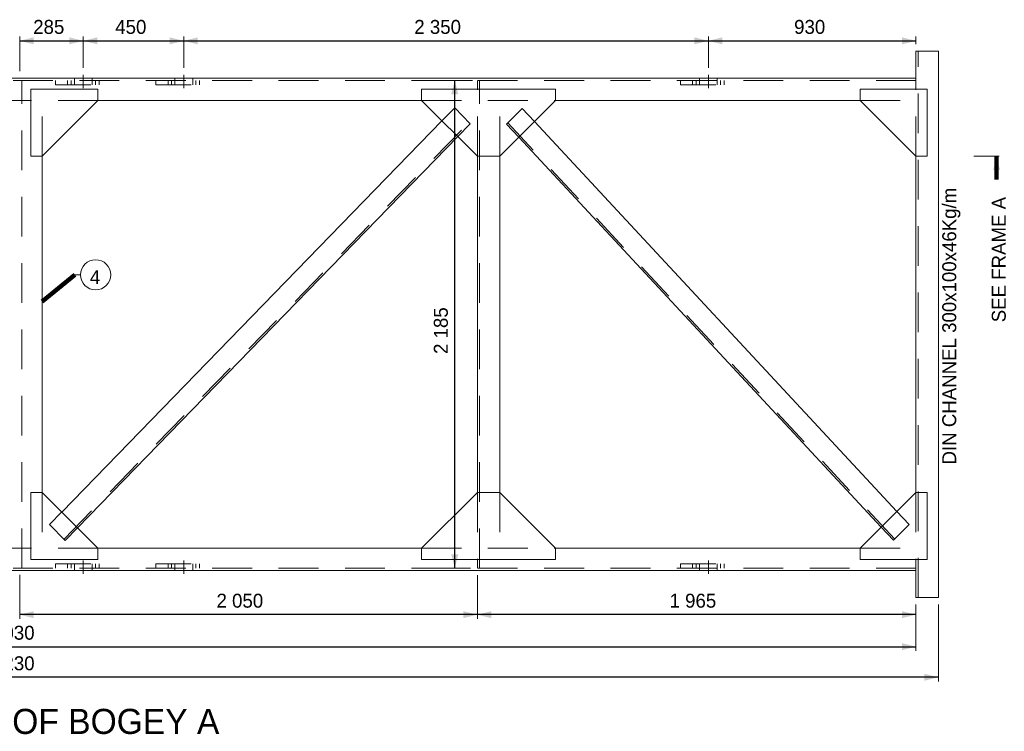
# Model space of a CAD drawing. Header units: millimetres. Extents: x -33820 to -12795, y -745548 to -730698.
# Tile 7 of 25: x -28540 to -24129, y -736939 to -733749. Entities that reach past the tile are written whole.
import ezdxf
from ezdxf.enums import TextEntityAlignment as Align

# ---------------------------------------------------------------- set-up
doc = ezdxf.new("R2010")
doc.units = ezdxf.units.MM
doc.header["$MEASUREMENT"] = 0
for name, pattern in [('DGN Style 2', [297.392727, 178.435636, -118.957091]), ('DGN Style 4', [476.125756, 237.914182, -118.957091, 0.297393, -118.957091]), ('DGN Style 5', [208.174909, 89.217818, -118.957091])]:
    doc.linetypes.add(name, pattern=pattern)
doc.styles.add('Style-ENGINEERING', font='ENGINEERING.shx')
doc.styles.add('Style-ENGINEERING_0', font='ENGINEERING.shx')
doc.dimstyles.new('MetricMM', dxfattribs={"dimtxt": 3, "dimasz": 3, "dimexe": 1.5, "dimexo": 1.5, "dimgap": 1.5, "dimtad": 1, "dimdec": 0, "dimzin": 7, "dimtxsty": 'Style-ENGINEERING_0', "dimcen": 0.09, "dimclrd": 1, "dimclre": 1, "dimclrt": 7, "dimadec": 0, "dimazin": 3, "dimtfac": 1, "dimtdec": 0, "dimtofl": 0, "dimtmove": 0, "dimatfit": 3, "dimfxl": 1, "dimtzin": 7, "dimlwd": -1, "dimlwe": 0, "dimarcsym": 0})

# ---------------------------------------------------------------- blocks, each defined once
blk = doc.blocks.new('*D371')
at = {"color": 1, "linetype": 'Continuous', "lineweight": 0, "transparency": 16777216}
for p, q in [((-5232.3, 4143.3), (-5232.3, 4297.9)), ((-4947.3, 4158.3), (-4947.3, 4297.9))]:
    blk.add_line(p, q, dxfattribs=at)
at = {"color": 1, "linetype": 'Continuous', "transparency": 16777216}
blk.add_line((-5232.3, 4279.1), (-4947.3, 4279.1), dxfattribs=at)
at = {"color": 1, "linetype": 'Continuous', "lineweight": 0, "transparency": 16777216}
blk.add_solid([(-5169.8, 4263.5), (-5232.3, 4279.1), (-5169.8, 4294.7)], dxfattribs=at)
at = {"color": 1, "linetype": 'Continuous', "lineweight": 0, "transparency": 16777216, "extrusion": (0, 0, -1)}
blk.add_solid([(5009.8, 4294.7), (4947.3, 4279.1), (5009.8, 4263.5)], dxfattribs=at)
at = {"layer": 'Defpoints', "color": 7, "linetype": 'Continuous', "lineweight": 0, "transparency": 16777216}
for p in [(-5089.8, 4279.1), (-4947.3, 4279.1), (-5232.3, 4112), (-4947.3, 4127)]:
    blk.add_point(p, dxfattribs=at)
at = {"color": 7, "linetype": 'Continuous', "lineweight": 0, "transparency": 16777216, "style": 'Style-ENGINEERING'}
blk.add_text('285', height=62.5, dxfattribs=at).set_placement((-5171.7, 4341.6), align=Align.MIDDLE_LEFT)
blk = doc.blocks.new('*D372')
at = {"color": 1, "linetype": 'Continuous', "lineweight": 0, "transparency": 16777216}
for p, q in [((-4947.3, 4158.3), (-4947.3, 4297.9)), ((-4497.3, 4158.3), (-4497.3, 4297.9))]:
    blk.add_line(p, q, dxfattribs=at)
at = {"color": 1, "linetype": 'Continuous', "transparency": 16777216}
blk.add_line((-4947.3, 4279.1), (-4497.3, 4279.1), dxfattribs=at)
at = {"color": 1, "linetype": 'Continuous', "lineweight": 0, "transparency": 16777216}
blk.add_solid([(-4884.8, 4263.5), (-4947.3, 4279.1), (-4884.8, 4294.7)], dxfattribs=at)
at = {"color": 1, "linetype": 'Continuous', "lineweight": 0, "transparency": 16777216, "extrusion": (0, 0, -1)}
blk.add_solid([(4559.8, 4294.7), (4497.3, 4279.1), (4559.8, 4263.5)], dxfattribs=at)
at = {"layer": 'Defpoints', "color": 7, "linetype": 'Continuous', "lineweight": 0, "transparency": 16777216}
for p in [(-4722.3, 4279.1), (-4497.3, 4279.1), (-4947.3, 4127), (-4497.3, 4127)]:
    blk.add_point(p, dxfattribs=at)
at = {"color": 7, "linetype": 'Continuous', "lineweight": 0, "transparency": 16777216, "style": 'Style-ENGINEERING'}
blk.add_text('450', height=62.5, dxfattribs=at).set_placement((-4804.2, 4341.6), align=Align.MIDDLE_LEFT)
blk = doc.blocks.new('*D373')
at = {"color": 1, "linetype": 'Continuous', "lineweight": 0, "transparency": 16777216}
for p, q in [((-4497.3, 4158.3), (-4497.3, 4297.9)), ((-2147.3, 4158.3), (-2147.3, 4297.9))]:
    blk.add_line(p, q, dxfattribs=at)
at = {"color": 1, "linetype": 'Continuous', "transparency": 16777216}
blk.add_line((-4497.3, 4279.1), (-2147.3, 4279.1), dxfattribs=at)
at = {"color": 1, "linetype": 'Continuous', "lineweight": 0, "transparency": 16777216}
blk.add_solid([(-4434.8, 4263.5), (-4497.3, 4279.1), (-4434.8, 4294.7)], dxfattribs=at)
at = {"color": 1, "linetype": 'Continuous', "lineweight": 0, "transparency": 16777216, "extrusion": (0, 0, -1)}
blk.add_solid([(2209.8, 4294.7), (2147.3, 4279.1), (2209.8, 4263.5)], dxfattribs=at)
at = {"layer": 'Defpoints', "color": 7, "linetype": 'Continuous', "lineweight": 0, "transparency": 16777216}
for p in [(-3322.3, 4279.1), (-2147.3, 4279.1), (-4497.3, 4127), (-2147.3, 4127)]:
    blk.add_point(p, dxfattribs=at)
at = {"color": 7, "linetype": 'Continuous', "lineweight": 0, "transparency": 16777216, "style": 'Style-ENGINEERING'}
blk.add_text('2 350', height=62.5, dxfattribs=at).set_placement((-3464.7, 4341.6), align=Align.MIDDLE_LEFT)
blk = doc.blocks.new('*D374')
at = {"color": 1, "linetype": 'Continuous', "lineweight": 0, "transparency": 16777216}
for p, q in [((-2147.3, 4158.3), (-2147.3, 4297.9)), ((-1217.4, 4264.5), (-1217.4, 4297.9))]:
    blk.add_line(p, q, dxfattribs=at)
at = {"color": 1, "linetype": 'Continuous', "transparency": 16777216}
blk.add_line((-2147.3, 4279.1), (-1217.4, 4279.1), dxfattribs=at)
at = {"color": 1, "linetype": 'Continuous', "lineweight": 0, "transparency": 16777216}
blk.add_solid([(-2084.8, 4263.5), (-2147.3, 4279.1), (-2084.8, 4294.7)], dxfattribs=at)
at = {"color": 1, "linetype": 'Continuous', "lineweight": 0, "transparency": 16777216, "extrusion": (0, 0, -1)}
blk.add_solid([(1279.9, 4294.7), (1217.4, 4279.1), (1279.9, 4263.5)], dxfattribs=at)
at = {"layer": 'Defpoints', "color": 7, "linetype": 'Continuous', "lineweight": 0, "transparency": 16777216}
for p in [(-1682.3, 4279.1), (-1217.4, 4279.1), (-1217.4, 4233.2), (-2147.3, 4127)]:
    blk.add_point(p, dxfattribs=at)
at = {"color": 7, "linetype": 'Continuous', "lineweight": 0, "transparency": 16777216, "style": 'Style-ENGINEERING'}
blk.add_text('930', height=62.5, dxfattribs=at).set_placement((-1763.3, 4341.6), align=Align.MIDDLE_LEFT)
blk = doc.blocks.new('*D375')
at = {"color": 1, "linetype": 'Continuous', "lineweight": 0, "transparency": 16777216}
for p, q in [((-3182.3, 1883.5), (-3182.3, 1688.3)), ((-1217.4, 1752.3), (-1217.4, 1688.3))]:
    blk.add_line(p, q, dxfattribs=at)
at = {"color": 1, "linetype": 'Continuous', "transparency": 16777216}
blk.add_line((-1217.4, 1707), (-3182.3, 1707), dxfattribs=at)
at = {"color": 1, "linetype": 'Continuous', "lineweight": 0, "transparency": 16777216}
blk.add_solid([(-3119.8, 1691.4), (-3182.3, 1707), (-3119.8, 1722.6)], dxfattribs=at)
at = {"color": 1, "linetype": 'Continuous', "lineweight": 0, "transparency": 16777216, "extrusion": (0, 0, -1)}
blk.add_solid([(1279.9, 1722.6), (1217.4, 1707), (1279.9, 1691.4)], dxfattribs=at)
at = {"layer": 'Defpoints', "color": 7, "linetype": 'Continuous', "lineweight": 0, "transparency": 16777216}
for p in [(-3182.3, 1914.7), (-1217.4, 1783.5), (-3182.3, 1707), (-2199.8, 1707)]:
    blk.add_point(p, dxfattribs=at)
at = {"color": 7, "linetype": 'Continuous', "lineweight": 0, "transparency": 16777216, "style": 'Style-ENGINEERING'}
blk.add_text('1 965', height=62.5, dxfattribs=at).set_placement((-2321.4, 1769.5), align=Align.MIDDLE_LEFT)
blk = doc.blocks.new('*D376')
at = {"color": 1, "linetype": 'Continuous', "lineweight": 0, "transparency": 16777216}
for p, q in [((-5232.3, 1884.8), (-5232.3, 1688.3)), ((-3182.3, 1883.5), (-3182.3, 1688.3))]:
    blk.add_line(p, q, dxfattribs=at)
at = {"color": 1, "linetype": 'Continuous', "transparency": 16777216}
blk.add_line((-3182.3, 1707), (-5232.3, 1707), dxfattribs=at)
at = {"color": 1, "linetype": 'Continuous', "lineweight": 0, "transparency": 16777216}
blk.add_solid([(-5169.8, 1691.4), (-5232.3, 1707), (-5169.8, 1722.6)], dxfattribs=at)
at = {"color": 1, "linetype": 'Continuous', "lineweight": 0, "transparency": 16777216, "extrusion": (0, 0, -1)}
blk.add_solid([(3244.8, 1722.6), (3182.3, 1707), (3244.8, 1691.4)], dxfattribs=at)
at = {"layer": 'Defpoints', "color": 7, "linetype": 'Continuous', "lineweight": 0, "transparency": 16777216}
for p in [(-5232.3, 1916), (-3182.3, 1914.7), (-5232.3, 1707), (-4207.3, 1707)]:
    blk.add_point(p, dxfattribs=at)
at = {"color": 7, "linetype": 'Continuous', "lineweight": 0, "transparency": 16777216, "style": 'Style-ENGINEERING'}
blk.add_text('2 050', height=62.5, dxfattribs=at).set_placement((-4350.7, 1769.5), align=Align.MIDDLE_LEFT)
blk = doc.blocks.new('*D379')
at = {"color": 1, "linetype": 'Continuous', "lineweight": 0, "transparency": 16777216}
for p, q in [((-9247.1, 1752.3), (-9247.1, 1544.6)), ((-1217.4, 1752.3), (-1217.4, 1544.6))]:
    blk.add_line(p, q, dxfattribs=at)
at = {"color": 1, "linetype": 'Continuous', "transparency": 16777216}
blk.add_line((-9247.1, 1563.4), (-1217.4, 1563.4), dxfattribs=at)
at = {"color": 1, "linetype": 'Continuous', "lineweight": 0, "transparency": 16777216}
blk.add_solid([(-9184.6, 1547.7), (-9247.1, 1563.4), (-9184.6, 1579)], dxfattribs=at)
at = {"color": 1, "linetype": 'Continuous', "lineweight": 0, "transparency": 16777216, "extrusion": (0, 0, -1)}
blk.add_solid([(1279.9, 1579), (1217.4, 1563.4), (1279.9, 1547.7)], dxfattribs=at)
at = {"layer": 'Defpoints', "color": 7, "linetype": 'Continuous', "lineweight": 0, "transparency": 16777216}
for p in [(-9247.1, 1783.5), (-1217.4, 1783.5), (-5232.3, 1563.4), (-1217.4, 1563.4)]:
    blk.add_point(p, dxfattribs=at)
at = {"color": 7, "linetype": 'Continuous', "lineweight": 0, "transparency": 16777216, "style": 'Style-ENGINEERING'}
blk.add_text('8 030', height=62.5, dxfattribs=at).set_placement((-5374.7, 1625.9), align=Align.MIDDLE_LEFT)
blk = doc.blocks.new('*D380')
at = {"color": 1, "linetype": 'Continuous', "lineweight": 0, "transparency": 16777216}
for p, q in [((-9347.3, 1752.3), (-9347.3, 1407.7)), ((-1117.3, 1752.3), (-1117.3, 1407.7))]:
    blk.add_line(p, q, dxfattribs=at)
at = {"color": 1, "linetype": 'Continuous', "transparency": 16777216}
blk.add_line((-1117.3, 1426.4), (-9347.3, 1426.4), dxfattribs=at)
at = {"color": 1, "linetype": 'Continuous', "lineweight": 0, "transparency": 16777216}
blk.add_solid([(-9284.8, 1410.8), (-9347.3, 1426.4), (-9284.8, 1442)], dxfattribs=at)
at = {"color": 1, "linetype": 'Continuous', "lineweight": 0, "transparency": 16777216, "extrusion": (0, 0, -1)}
blk.add_solid([(1179.8, 1442), (1117.3, 1426.4), (1179.8, 1410.8)], dxfattribs=at)
at = {"layer": 'Defpoints', "color": 7, "linetype": 'Continuous', "lineweight": 0, "transparency": 16777216}
for p in [(-9347.3, 1783.5), (-1117.3, 1783.5), (-9347.3, 1426.4), (-5232.3, 1426.4)]:
    blk.add_point(p, dxfattribs=at)
at = {"color": 7, "linetype": 'Continuous', "lineweight": 0, "transparency": 16777216, "style": 'Style-ENGINEERING'}
blk.add_text('8 230', height=62.5, dxfattribs=at).set_placement((-5374.7, 1488.9), align=Align.MIDDLE_LEFT)
blk = doc.blocks.new('*D629')
at = {"color": 1, "linetype": 'Continuous', "lineweight": 0, "transparency": 16777216}
for p, q in [((-3203.5, 4102), (-3302.1, 4102)), ((-3213.5, 1914.7), (-3302.1, 1914.7))]:
    blk.add_line(p, q, dxfattribs=at)
at = {"color": 1, "linetype": 'Continuous', "transparency": 16777216}
blk.add_line((-3283.4, 1914.7), (-3283.4, 4102), dxfattribs=at)
at = {"color": 1, "linetype": 'Continuous', "lineweight": 0, "transparency": 16777216, "extrusion": (0, 0, -1)}
blk.add_solid([(3299, 4039.5), (3283.4, 4102), (3267.8, 4039.5)], dxfattribs=at)
at = {"color": 1, "linetype": 'Continuous', "lineweight": 0, "transparency": 16777216}
blk.add_solid([(-3267.8, 1977.2), (-3283.4, 1914.7), (-3299, 1977.2)], dxfattribs=at)
at = {"layer": 'Defpoints', "color": 7, "linetype": 'Continuous', "lineweight": 0, "transparency": 16777216}
for p in [(-3283.4, 4102), (-3172.3, 4102), (-3283.4, 3008.4), (-3182.3, 1914.7)]:
    blk.add_point(p, dxfattribs=at)
at = {"color": 7, "linetype": 'Continuous', "lineweight": 0, "transparency": 16777216, "style": 'Style-ENGINEERING'}
blk.add_text('2 185', height=62.5, rotation=90, dxfattribs=at).set_placement((-3345.9, 2875.5), align=Align.MIDDLE_LEFT)
blk = doc.blocks.new('*U327')
at = {"color": 7, "linetype": 'Continuous', "lineweight": 0}
for p, q in [((-1117.27, 4233.24), (-1217.41, 4233.24)), ((-1217.41, 4062.02), (-1217.41, 4233.24)), ((-1117.27, 1783.52), (-1117.27, 4233.24)), ((-1217.41, 4112.02), (-9247.13, 4112.02)), ((-5282.55, 4012.02), (-5181.98, 4012.02)), ((-4881.98, 4012.02), (-3432.27, 4012.02)), ((-2832.27, 4012.02), (-1467.41, 4012.02)), ((-5044.22, 2166.98), (-3339.29, 3922.01)), ((-1302.53, 2169.62), (-2926.39, 3917.9)), ((-4973.5, 2096.26), (-3270.03, 3849.79)), ((-1373.29, 2098.86), (-2997.15, 3847.14)), ((-5131.98, 2254.74), (-5131.98, 3762.02)), ((-3182.27, 2254.74), (-3182.27, 3762.02)), ((-3081.98, 2254.46), (-3081.98, 3762.31)), ((-1217.41, 2254.74), (-1217.41, 3762.02)), ((-845.14, 3762.02), (-957.75, 3762.02)), ((-4959.79, 3230.3), (-4984.56, 3230.3)), ((-5282.55, 2004.74), (-5181.98, 2004.74)), ((-4881.98, 2004.74), (-3432.27, 2004.74)), ((-2832.27, 2004.74), (-1467.41, 2004.74)), ((-1217.41, 1954.74), (-1217.41, 1783.52)), ((-1217.41, 1904.74), (-9247.13, 1904.74)), ((-1117.27, 1783.52), (-1217.41, 1783.52))]:
    blk.add_line(p, q, dxfattribs=at)
at = {"color": 7, "linetype": 'DGN Style 2', "lineweight": 0}
for p, q in [((-1207.41, 1783.52), (-1207.41, 4233.24)), ((-1217.41, 4102.02), (-9247.13, 4102.02)), ((-3182.27, 3762.02), (-3182.27, 4102.02)), ((-3172.27, 1914.74), (-3172.27, 4102.02)), ((-5222.27, 1914.74), (-5222.27, 4100.74)), ((-1217.41, 3762.02), (-1217.41, 4062.02)), ((-4881.98, 4012.02), (-5181.98, 4012.02)), ((-5131.98, 3762.02), (-5131.98, 4012.02)), ((-3432.27, 4012.02), (-2832.27, 4012.02)), ((-3339.29, 3922.01), (-3283.54, 3979.46)), ((-3082.27, 3762.02), (-3082.27, 4012.02)), ((-2926.39, 3917.9), (-2980.92, 3976.51)), ((-1467.41, 4012.02), (-1217.41, 4012.02)), ((-5034.79, 2044.59), (-3220.02, 3912.81)), ((-3270.03, 3849.79), (-3214.28, 3907.24)), ((-2997.15, 3847.14), (-3051.68, 3905.75)), ((-1312.9, 2045.71), (-3045.82, 3911.2)), ((-5131.98, 2254.74), (-5131.98, 2004.74)), ((-3182.27, 2254.74), (-3182.27, 1914.74)), ((-3082.27, 2254.74), (-3082.27, 2004.74)), ((-1217.41, 2254.74), (-1217.41, 1954.74)), ((-5098.51, 2111.03), (-5042.76, 2168.48)), ((-1248, 2111.01), (-1302.53, 2169.62)), ((-5029.25, 2038.81), (-4973.5, 2096.26)), ((-1318.76, 2040.26), (-1373.29, 2098.86)), ((-4881.98, 2004.74), (-5181.98, 2004.74)), ((-3432.27, 2004.74), (-2832.27, 2004.74)), ((-1467.41, 2004.74), (-1217.41, 2004.74)), ((-1217.41, 1914.74), (-9247.13, 1914.74))]:
    blk.add_line(p, q, dxfattribs=at)
at = {"color": 1, "linetype": 'DGN Style 4', "lineweight": 0}
for p, q in [((-4947.27, 4067.31), (-4947.27, 4127.02)), ((-4497.27, 4067.31), (-4497.27, 4127.02)), ((-2147.27, 4067.31), (-2147.27, 4127.02)), ((-4947.27, 1949.46), (-4947.27, 1889.74)), ((-4497.27, 1949.46), (-4497.27, 1889.74)), ((-2147.27, 1949.46), (-2147.27, 1889.74))]:
    blk.add_line(p, q, dxfattribs=at)
at = {"color": 7, "linetype": 'DGN Style 2', "lineweight": 0, "flags": 128}
for points in [[(-5072.27, 4102.02), (-5072.27, 4082.02), (-4822.27, 4082.02), (-4822.27, 4102.02)], [(-5017.77, 4102.02), (-5017.77, 4082.02)], [(-5001.77, 4102.02), (-5001.77, 4082.02)], [(-4987.27, 4082.02), (-4987.27, 4112.02)], [(-4907.27, 4112.02), (-4907.27, 4082.02)], [(-4892.77, 4102.02), (-4892.77, 4082.02)], [(-4876.77, 4102.02), (-4876.77, 4082.02)], [(-4622.27, 4102.02), (-4622.27, 4082.02), (-4372.27, 4082.02), (-4372.27, 4102.02)], [(-4567.77, 4102.02), (-4567.77, 4082.02)], [(-4551.77, 4102.02), (-4551.77, 4082.02)], [(-4537.27, 4082.02), (-4537.27, 4112.02)], [(-4457.27, 4112.02), (-4457.27, 4082.02)], [(-4442.77, 4102.02), (-4442.77, 4082.02)], [(-4426.77, 4102.02), (-4426.77, 4082.02)], [(-2272.27, 4102.02), (-2272.27, 4082.02), (-2022.27, 4082.02), (-2022.27, 4102.02)], [(-2217.77, 4102.02), (-2217.77, 4082.02)], [(-2201.77, 4102.02), (-2201.77, 4082.02)], [(-2187.27, 4082.02), (-2187.27, 4112.02)], [(-2107.27, 4112.02), (-2107.27, 4082.02)], [(-2092.77, 4102.02), (-2092.77, 4082.02)], [(-2076.77, 4102.02), (-2076.77, 4082.02)], [(-3214.28, 3907.24), (-3283.54, 3979.46)], [(-3051.68, 3905.75), (-2980.92, 3976.51)], [(-5029.25, 2038.81), (-5098.51, 2111.03)], [(-1318.76, 2040.26), (-1248, 2111.01)], [(-5072.27, 1914.74), (-5072.27, 1934.74), (-4822.27, 1934.74), (-4822.27, 1914.74)], [(-5017.77, 1914.74), (-5017.77, 1934.74)], [(-5001.77, 1914.74), (-5001.77, 1934.74)], [(-4987.27, 1934.74), (-4987.27, 1904.74)], [(-4907.27, 1904.74), (-4907.27, 1934.74)], [(-4892.77, 1914.74), (-4892.77, 1934.74)], [(-4876.77, 1914.74), (-4876.77, 1934.74)], [(-4622.27, 1914.74), (-4622.27, 1934.74), (-4372.27, 1934.74), (-4372.27, 1914.74)], [(-4567.77, 1914.74), (-4567.77, 1934.74)], [(-4551.77, 1914.74), (-4551.77, 1934.74)], [(-4537.27, 1934.74), (-4537.27, 1904.74)], [(-4457.27, 1904.74), (-4457.27, 1934.74)], [(-4442.77, 1914.74), (-4442.77, 1934.74)], [(-4426.77, 1914.74), (-4426.77, 1934.74)], [(-2272.27, 1914.74), (-2272.27, 1934.74), (-2022.27, 1934.74), (-2022.27, 1914.74)], [(-2217.77, 1914.74), (-2217.77, 1934.74)], [(-2201.77, 1914.74), (-2201.77, 1934.74)], [(-2187.27, 1934.74), (-2187.27, 1904.74)], [(-2107.27, 1904.74), (-2107.27, 1934.74)], [(-2092.77, 1914.74), (-2092.77, 1934.74)], [(-2076.77, 1914.74), (-2076.77, 1934.74)]]:
    blk.add_lwpolyline(points, dxfattribs=at)
at = {"color": 7, "linetype": 'Continuous', "lineweight": 0, "flags": 128}
for points in [[(-5181.98, 4062.02), (-4881.98, 4062.02), (-4881.98, 4012.02), (-5131.98, 3762.02), (-5181.98, 3762.02), (-5181.98, 4062.02)], [(-2832.27, 4062.02), (-3432.27, 4062.02), (-3432.27, 4012.02), (-3182.27, 3762.02), (-3082.27, 3762.02), (-2832.27, 4012.02), (-2832.27, 4062.02)], [(-1167.41, 4062.02), (-1467.41, 4062.02), (-1467.41, 4012.02), (-1217.41, 3762.02), (-1167.41, 3762.02), (-1167.41, 4062.02)], [(-5181.98, 1954.74), (-4881.98, 1954.74), (-4881.98, 2004.74), (-5131.98, 2254.74), (-5181.98, 2254.74), (-5181.98, 1954.74)], [(-2832.27, 1954.74), (-3432.27, 1954.74), (-3432.27, 2004.74), (-3182.27, 2254.74), (-3082.27, 2254.74), (-2832.27, 2004.74), (-2832.27, 1954.74)], [(-1167.41, 1954.74), (-1467.41, 1954.74), (-1467.41, 2004.74), (-1217.41, 2254.74), (-1167.41, 2254.74), (-1167.41, 1954.74)]]:
    blk.add_lwpolyline(points, close=True, dxfattribs=at)
at = {"color": 7, "linetype": 'Continuous', "lineweight": 13}
blk.add_circle((-4892.22, 3230.3), 67.57, dxfattribs=at)
at = {"color": 1, "linetype": 'Continuous', "lineweight": 0}
blk.add_solid([(-856.4, 3762.02), (-872.02, 3699.52), (-840.77, 3699.52)], dxfattribs=at)
at = {"color": 7, "linetype": 'DGN Style 5', "lineweight": 0, "insert": (-1058.98, 3000.33), "char_height": 62.5, "width": 1908.6778, "attachment_point": 5, "rotation": 90, "line_spacing_factor": 0.6, "style": 'Style-ENGINEERING'}
blk.add_mtext('DIN CHANNEL 300x100x46Kg/m', dxfattribs=at)
at = {"color": 7, "linetype": 'DGN Style 5', "lineweight": 0, "insert": (-846.04, 3298.48), "char_height": 62.5, "attachment_point": 5, "rotation": 90, "line_spacing_factor": 0.6, "style": 'Style-ENGINEERING'}
blk.add_mtext('SEE FRAME A', dxfattribs=at)
at = {"color": 7, "linetype": 'DGN Style 5', "lineweight": 0, "insert": (-4894.83, 3219.88), "char_height": 62.5, "width": 828.6175, "attachment_point": 5, "line_spacing_factor": 0.6, "style": 'Style-ENGINEERING'}
blk.add_mtext('4', dxfattribs=at)
at = {"color": 7, "lineweight": 13, "insert": (-5232.27, 1227.66), "char_height": 112.5, "width": 7039.4656, "attachment_point": 5, "line_spacing_factor": 0.9, "style": 'Style-ENGINEERING'}
blk.add_mtext('PLAN VIEW OF BOGEY A', dxfattribs=at)
at = {"color": 1, "linetype": 'Continuous'}
for base, p1, p2, picture, middle in [((-4947.27, 4279.12), (-5232.27, 4112.02), (-4947.27, 4127.02), '*D371', (-5089.77, 4279.12)), ((-4497.27, 4279.12), (-4947.27, 4127.02), (-4497.27, 4127.02), '*D372', (-4722.27, 4279.12)), ((-2147.27, 4279.12), (-4497.27, 4127.02), (-2147.27, 4127.02), '*D373', (-3322.27, 4279.12)), ((-1217.41, 4279.12), (-2147.27, 4127.02), (-1217.41, 4233.24), '*D374', (-1682.34, 4279.12)), ((-1217.41, 1563.36), (-9247.13, 1783.52), (-1217.41, 1783.52), '*D379', (-5232.27, 1563.36))]:
    dim = blk.add_linear_dim(base=base, p1=p1, p2=p2, text='\\FSTANDARD;<>', dimstyle='MetricMM', override={"dimtxt": 62.5, "dimasz": 62.5, "dimexe": 18.75, "dimexo": 31.25, "dimgap": 31.25}, dxfattribs=at)
    dim.commit()
    dim.dimension.update_dxf_attribs({"geometry": picture, "text_midpoint": middle})
for base, p1, p2, angle, text, picture, middle in [((-3283.38, 4102.02), (-3182.27, 1914.74), (-3172.27, 4102.02), 90, '\\FSTANDARD;2 185', '*D629', (-3283.38, 3008.38)), ((-5232.27, 1707.01), (-3182.27, 1914.74), (-5232.27, 1916.02), 180, '\\FSTANDARD;<>', '*D376', (-4207.27, 1707.01)), ((-3182.27, 1707.01), (-1217.41, 1783.52), (-3182.27, 1914.74), 180, '\\FSTANDARD;<>', '*D375', (-2199.84, 1707.01)), ((-9347.27, 1426.41), (-1117.27, 1783.52), (-9347.27, 1783.52), 180, '\\FSTANDARD;<>', '*D380', (-5232.27, 1426.41))]:
    dim = blk.add_linear_dim(base=base, p1=p1, p2=p2, angle=angle, text=text, dimstyle='MetricMM', override={"dimtxt": 62.5, "dimasz": 62.5, "dimexe": 18.75, "dimexo": 31.25, "dimgap": 31.25}, dxfattribs=at)
    dim.commit()
    dim.dimension.update_dxf_attribs({"geometry": picture, "text_midpoint": middle})
for points in [[(-856.4, 3762.02), (-856.4, 3656.92)], [(-5131.98, 3110.99), (-4984.56, 3230.3)]]:
    blk.add_leader(points, dimstyle='MetricMM', override={"dimtxt": 62.5, "dimasz": 62.5, "dimgap": 31.25, "dimclrd": 0, "dimlwd": 65534}, dxfattribs=at)

msp = doc.modelspace()

# ---------------------------------------------------------------- block references
at = {"color": 7, "linetype": 'Continuous', "lineweight": 13}
msp.add_blockref('*U327', (-23307.55, -738122.65), dxfattribs=at)

doc.saveas('drawing.dxf')
